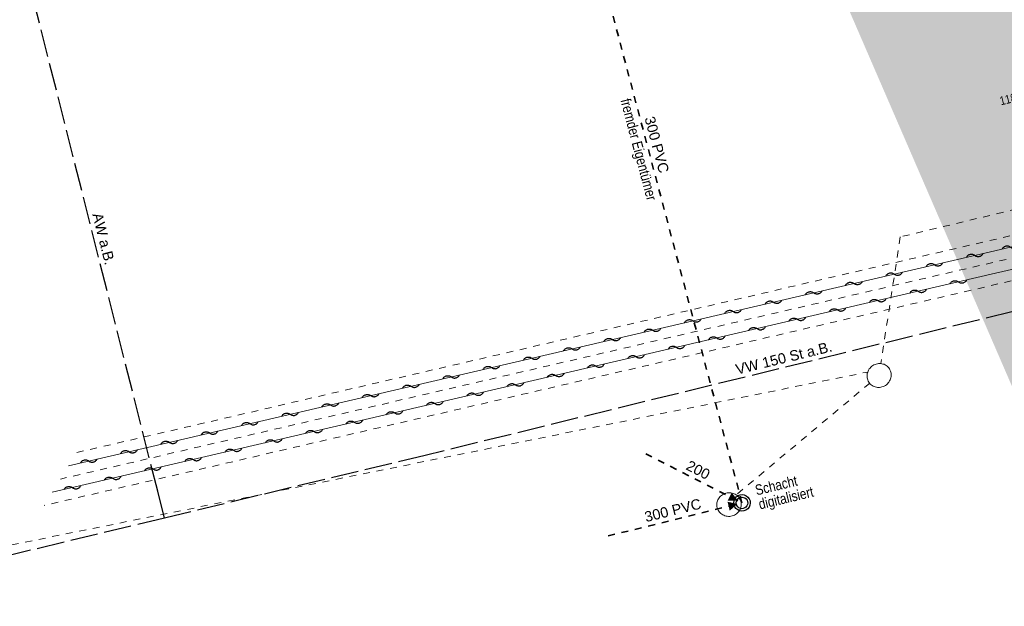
# Model space of a CAD drawing. Header units: metres. Extents: x 311004 to 311786, y 5688269 to 5688759.
# Tile 30 of 96: x 311161 to 311197, y 5688413 to 5688434. Entities that reach past the tile are written whole.
import ezdxf

# ---------------------------------------------------------------- set-up
doc = ezdxf.new("R2010")
doc.units = ezdxf.units.M
for name, pattern in [('1600.2028', [0]), ('2.10', [0.5, 0.25, -0.25]), ('2.195', [1.25, 1, -0.25]), ('2.51', [0.5, 0.25, -0.25])]:
    doc.linetypes.add(name, pattern=pattern)
doc.layers.get('0').update_dxf_attribs({"color": 1, "linetype": 'CONTINUOUS'})
for name, color, linetype in [('Fernwärme', 202, 'CONTINUOUS'), ('Flurstücke_Grenzpunkte', 51, 'CONTINUOUS'), ('Gelände', 92, 'CONTINUOUS'), ('Oberflächen', 7, 'CONTINUOUS'), ('RWL', 5, 'CONTINUOUS'), ('Schraffuren', 7, 'CONTINUOUS'), ('TWL', 5, 'CONTINUOUS')]:
    doc.layers.add(name, color=color, linetype=linetype)
doc.styles.add('Geländehöhe', font='Arial Narrow.ttf')
doc.styles.add('K 10 700 - Flurstücksnummer', font='Arial.ttf')
doc.styles.add('Oberflächenmaterial', font='Arial Narrow.ttf')
doc.styles.add('RW Haltungstext', font='Arial.ttf')
doc.styles.add('TW Texte', font='Arial.ttf')

# ---------------------------------------------------------------- blocks, each defined once
blk = doc.blocks.new('S2.16')
at = {"color": 0, "lineweight": -2}
for points in [[(0.433013, -0.25, -0.577350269), (-0.433013, -0.25, -0.577350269), (0, 0.5, -0.577350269)], [(0.303109, -0.175, -0.577350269), (-0.303109, -0.175, -0.577350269), (0, 0.35, -0.577350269)]]:
    blk.add_lwpolyline(points, format="xyb", close=True, dxfattribs=at)
blk = doc.blocks.new('O374')
at = {"layer": 'Flurstücke_Grenzpunkte', "color": 8, "linetype": '1600.2028', "lineweight": 50}
blk.add_lwpolyline([(311202.802, 5688413.395), (311208.756, 5688414.772), (311207.261, 5688422.03), (311204.037, 5688438.594), (311194.642, 5688445.565)], close=True, dxfattribs=at)
at = {"layer": 'Flurstücke_Grenzpunkte', "color": 7, "lineweight": 35, "insert": (311204.529478, 5688421.678228), "char_height": 0.875, "attachment_point": 5, "rotation": 13.4999787, "line_spacing_factor": 0.84, "style": 'K 10 700 - Flurstücksnummer'}
blk.add_mtext('1482', dxfattribs=at)
blk = doc.blocks.new('Zugangspfeil', base_point=(0, -0.5))
at = {"lineweight": -2}
blk.add_hatch(color=0, dxfattribs=at).paths.add_polyline_path([(0, -0.166666), (-0.333334, 0.5), (0.333334, 0.5)], flags=0)
blk = doc.blocks.new('Welle')
at = {"color": 0, "lineweight": -2}
blk.add_lwpolyline([(-0.5, 0), (-0.474045, 0.027768), (-0.445026, 0.052315), (-0.413339, 0.073306), (-0.379418, 0.090455), (-0.343727, 0.103526), (-0.306754, 0.11234), (-0.269004, 0.116778), (-0.230996, 0.116778), (-0.193246, 0.11234), (-0.156273, 0.103526), (-0.120582, 0.090455), (-0.086661, 0.073306), (-0.054974, 0.052315), (-0.025955, 0.027768), (0, 0), (0.025955, -0.027768), (0.054974, -0.052315), (0.086661, -0.073306), (0.120582, -0.090455), (0.156273, -0.103526), (0.193246, -0.11234), (0.230996, -0.116778), (0.269004, -0.116778), (0.306754, -0.11234), (0.343727, -0.103526), (0.379418, -0.090455), (0.413339, -0.073306), (0.445026, -0.052315), (0.474045, -0.027768), (0.5, 0)], dxfattribs=at)

msp = doc.modelspace()

# ---------------------------------------------------------------- hatches: boundary and pattern name
at = {"layer": 'Schraffuren', "lineweight": 25, "true_color": 0xf0fff0}
msp.add_hatch(color=7, dxfattribs=at).paths.add_polyline_path([(311189.056, 5688441.461), (311195.419, 5688442.819), (311194.846, 5688445.314), (311194.672, 5688445.683), (311195.151, 5688445.81), (311196.283, 5688445.107), (311206.022, 5688438.619), (311209.341, 5688436.518), (311211.09, 5688435.414, -0.295549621), (311211.615, 5688433.519), (311211.321, 5688431.095), (311210.745, 5688427.284), (311209.826, 5688423.086), (311209.073, 5688418.641), (311208.386, 5688415.622), (311207.899, 5688414.06), (311207.395, 5688410.134), (311206.348, 5688406.427), (311204.786, 5688404.047), (311204.276, 5688403.657), (311190.419, 5688435.618)], flags=0)

# ---------------------------------------------------------------- linework, layer by layer
at = {"layer": 'Fernwärme', "color": 7, "linetype": '2.10', "lineweight": 13}
for p, q in [((311201.017, 5688427.904), (311192.903, 5688425.959)), ((311163.025, 5688418.143), (311202.9, 5688427.393)), ((311203.08, 5688426.613), (311162.43, 5688417.183)), ((311192.903, 5688425.959), (311192.193, 5688421.367)), ((311203.261, 5688425.834), (311161.835, 5688416.224)), ((311191.774301, 5688421.172759), (311191.803414, 5688421.207001)), ((311191.803414, 5688421.207001), (311191.83315, 5688421.241978)), ((311191.83315, 5688421.241978), (311191.869249, 5688421.270462)), ((311191.869249, 5688421.270462), (311191.905348, 5688421.298945)), ((311191.905348, 5688421.298945), (311191.946278, 5688421.319728)), ((311191.946278, 5688421.319728), (311191.986348, 5688421.340074)), ((311191.986348, 5688421.340074), (311192.029402, 5688421.352199)), ((311192.029402, 5688421.352199), (311192.070721, 5688421.363835)), ((311192.070721, 5688421.363835), (311192.113208, 5688421.367447)), ((311192.113208, 5688421.367447), (311192.153273, 5688421.370853)), ((311192.153273, 5688421.370853), (311192.193, 5688421.367)), ((311192.193, 5688421.367), (311192.232727, 5688421.363147)), ((311192.232727, 5688421.363147), (311192.270788, 5688421.352162)), ((311192.270788, 5688421.352162), (311192.311151, 5688421.340514)), ((311192.311151, 5688421.340514), (311192.348172, 5688421.321279)), ((311192.348172, 5688421.321279), (311192.386748, 5688421.301236)), ((311192.386748, 5688421.301236), (311192.420162, 5688421.273762)), ((311192.420162, 5688421.273762), (311192.454291, 5688421.245699)), ((311192.454291, 5688421.245699), (311192.481604, 5688421.211065)), ((311192.481604, 5688421.211065), (311192.508916, 5688421.17643)), ((311151.843, 5688413.018), (311191.717, 5688421.062)), ((311191.694495, 5688420.938457), (311191.7, 5688420.978)), ((311191.696311, 5688420.898873), (311191.694495, 5688420.938457)), ((311191.698237, 5688420.856896), (311191.696311, 5688420.898873)), ((311191.708316, 5688420.816402), (311191.698237, 5688420.856896)), ((311191.7, 5688420.978), (311191.705505, 5688421.017543)), ((311191.705505, 5688421.017543), (311191.718147, 5688421.055725)), ((311191.718147, 5688421.055725), (311191.731552, 5688421.096215)), ((311191.731552, 5688421.096215), (311191.752487, 5688421.1337)), ((311191.752487, 5688421.1337), (311191.774301, 5688421.172759)), ((311192.508916, 5688421.17643), (311192.528252, 5688421.136694)), ((311192.528252, 5688421.136694), (311192.547181, 5688421.097792)), ((311192.547181, 5688421.097792), (311192.557684, 5688421.055598)), ((311192.560495, 5688420.854457), (311192.547853, 5688420.816275)), ((311192.557684, 5688421.055598), (311192.567763, 5688421.015104)), ((311192.566, 5688420.894), (311192.560495, 5688420.854457)), ((311192.571505, 5688420.933543), (311192.566, 5688420.894)), ((311192.567763, 5688421.015104), (311192.569689, 5688420.973127)), ((311192.569689, 5688420.973127), (311192.571505, 5688420.933543)), ((311191.796, 5688420.66), (311186.947, 5688416.606)), ((311191.718819, 5688420.774208), (311191.708316, 5688420.816402)), ((311191.737748, 5688420.735306), (311191.718819, 5688420.774208)), ((311191.757084, 5688420.69557), (311191.737748, 5688420.735306)), ((311191.784396, 5688420.660935), (311191.757084, 5688420.69557)), ((311191.811709, 5688420.626301), (311191.784396, 5688420.660935)), ((311191.845838, 5688420.598238), (311191.811709, 5688420.626301)), ((311191.879252, 5688420.570764), (311191.845838, 5688420.598238)), ((311191.917828, 5688420.550721), (311191.879252, 5688420.570764)), ((311191.954849, 5688420.531486), (311191.917828, 5688420.550721)), ((311191.995212, 5688420.519838), (311191.954849, 5688420.531486)), ((311192.033273, 5688420.508853), (311191.995212, 5688420.519838)), ((311192.073, 5688420.505), (311192.033273, 5688420.508853)), ((311192.112727, 5688420.501147), (311192.073, 5688420.505)), ((311192.152792, 5688420.504553), (311192.112727, 5688420.501147)), ((311192.195279, 5688420.508165), (311192.152792, 5688420.504553)), ((311192.236598, 5688420.519801), (311192.195279, 5688420.508165)), ((311192.279652, 5688420.531926), (311192.236598, 5688420.519801)), ((311192.319722, 5688420.552272), (311192.279652, 5688420.531926)), ((311192.360652, 5688420.573055), (311192.319722, 5688420.552272)), ((311192.396751, 5688420.601538), (311192.360652, 5688420.573055)), ((311192.43285, 5688420.630022), (311192.396751, 5688420.601538)), ((311192.462586, 5688420.664999), (311192.43285, 5688420.630022)), ((311192.491699, 5688420.699241), (311192.462586, 5688420.664999)), ((311192.513513, 5688420.7383), (311192.491699, 5688420.699241)), ((311192.534448, 5688420.775785), (311192.513513, 5688420.7383)), ((311192.547853, 5688420.816275), (311192.534448, 5688420.775785)), ((311186.351763, 5688416.534112), (311186.381138, 5688416.56158)), ((311186.381138, 5688416.56158), (311186.41229, 5688416.590709)), ((311186.41229, 5688416.590709), (311186.448613, 5688416.613561)), ((311186.448613, 5688416.613561), (311186.486461, 5688416.637372)), ((311186.486461, 5688416.637372), (311186.528409, 5688416.653424)), ((311186.528409, 5688416.653424), (311186.571257, 5688416.66982)), ((311186.571257, 5688416.66982), (311186.616582, 5688416.677436)), ((311186.616582, 5688416.677436), (311186.661907, 5688416.685051)), ((311186.661907, 5688416.685051), (311186.707786, 5688416.683562)), ((311186.707786, 5688416.683562), (311186.752702, 5688416.682104)), ((311186.752702, 5688416.682104), (311186.796301, 5688416.671977)), ((311186.796301, 5688416.671977), (311186.838143, 5688416.662258)), ((311186.838143, 5688416.662258), (311186.877169, 5688416.64492)), ((311186.877169, 5688416.64492), (311186.913971, 5688416.62857)), ((311186.913971, 5688416.62857), (311186.947, 5688416.606)), ((311186.947, 5688416.606), (311186.980029, 5688416.583614)), ((311186.980029, 5688416.583614), (311187.008183, 5688416.555758)), ((311187.008183, 5688416.555758), (311187.038038, 5688416.526218)), ((311186.242271, 5688416.226736), (311186.244407, 5688416.270925)), ((311186.249594, 5688416.183168), (311186.242271, 5688416.226736)), ((311186.244407, 5688416.270925), (311186.246498, 5688416.314186)), ((311186.246498, 5688416.314186), (311186.257572, 5688416.356263)), ((311186.257572, 5688416.356263), (311186.268199, 5688416.396644)), ((311186.268199, 5688416.396644), (311186.2867, 5688416.434388)), ((311186.2867, 5688416.434388), (311186.304146, 5688416.46998)), ((311186.304146, 5688416.46998), (311186.328, 5688416.502)), ((311186.328, 5688416.502), (311186.351763, 5688416.534112)), ((311187.038038, 5688416.526218), (311187.061329, 5688416.491611)), ((311187.061329, 5688416.491611), (311187.085598, 5688416.45555)), ((311187.085598, 5688416.45555), (311187.101777, 5688416.415429)), ((311187.101777, 5688416.415429), (311187.118304, 5688416.374448)), ((311187.12904, 5688416.200062), (311187.11806, 5688416.157965)), ((311187.118304, 5688416.374448), (311187.125699, 5688416.330953)), ((311187.125699, 5688416.330953), (311187.133095, 5688416.287459)), ((311187.131046, 5688416.243297), (311187.12904, 5688416.200062)), ((311187.133095, 5688416.287459), (311187.131046, 5688416.243297)), ((311186.256916, 5688416.1396), (311186.249594, 5688416.183168)), ((311186.273386, 5688416.098502), (311186.256916, 5688416.1396)), ((311186.289509, 5688416.058267), (311186.273386, 5688416.098502)), ((311186.313741, 5688416.022055), (311186.289509, 5688416.058267)), ((311186.336996, 5688415.987303), (311186.313741, 5688416.022055)), ((311186.366834, 5688415.957589), (311186.336996, 5688415.987303)), ((311186.394971, 5688415.92957), (311186.366834, 5688415.957589)), ((311186.428, 5688415.907), (311186.394971, 5688415.92957)), ((311186.461029, 5688415.884614), (311186.428, 5688415.907)), ((311186.497847, 5688415.868427), (311186.461029, 5688415.884614)), ((311186.536891, 5688415.851263), (311186.497847, 5688415.868427)), ((311186.578769, 5688415.841689), (311186.536891, 5688415.851263)), ((311186.622406, 5688415.831713), (311186.578769, 5688415.841689)), ((311186.758711, 5688415.836686), (311186.713312, 5688415.828997)), ((311186.804109, 5688415.844374), (311186.758711, 5688415.836686)), ((311186.847044, 5688415.860797), (311186.804109, 5688415.844374)), ((311186.889077, 5688415.876875), (311186.847044, 5688415.860797)), ((311186.927019, 5688415.900667), (311186.889077, 5688415.876875)), ((311186.963432, 5688415.9235), (311186.927019, 5688415.900667)), ((311186.99468, 5688415.952568), (311186.963432, 5688415.9235)), ((311187.024146, 5688415.97998), (311186.99468, 5688415.952568)), ((311187.048, 5688416.012), (311187.024146, 5688415.97998)), ((311187.071763, 5688416.044112), (311187.048, 5688416.012)), ((311187.089118, 5688416.079761), (311187.071763, 5688416.044112)), ((311187.107523, 5688416.117565), (311187.089118, 5688416.079761)), ((311187.11806, 5688416.157965), (311187.107523, 5688416.117565)), ((311186.667377, 5688415.830369), (311186.622406, 5688415.831713)), ((311186.713312, 5688415.828997), (311186.667377, 5688415.830369))]:
    msp.add_line(p, q, dxfattribs=at)
at = {"layer": 'Fernwärme', "lineweight": 18}
for p, q in [((311196.171, 5688425.422), (311202.99, 5688427.004)), ((311196.171, 5688425.422), (311202.99, 5688427.004)), ((311196.352, 5688424.641), (311203.171, 5688426.223)), ((311196.352, 5688424.641), (311203.171, 5688426.223)), ((311162.727, 5688417.666), (311196.171, 5688425.422)), ((311162.727, 5688417.666), (311196.171, 5688425.422)), ((311162.133, 5688416.701), (311196.352, 5688424.641)), ((311162.133, 5688416.701), (311196.352, 5688424.641))]:
    msp.add_line(p, q, dxfattribs=at)
at = {"layer": 'RWL', "color": 160, "linetype": '2.51', "lineweight": 35, "true_color": 0x3354ff}
for p, q in [((311187.158, 5688416.318), (311180.318, 5688442.109)), ((311183.666, 5688418.098), (311187.158, 5688416.318)), ((311182.303736, 5688415.118836), (311187.158, 5688416.318))]:
    msp.add_line(p, q, dxfattribs=at)
at = {"layer": 'TWL', "color": 160, "linetype": '2.195', "lineweight": 25, "true_color": 0x3354ff}
for p, q in [((311165.961, 5688416.738), (311161.376, 5688434.874)), ((311201.85, 5688424.44), (311175.666, 5688418.041)), ((311175.666, 5688418.041), (311166.206, 5688415.768)), ((311166.206, 5688415.768), (311165.961, 5688416.738)), ((311166.206, 5688415.768), (311152.01, 5688412.357))]:
    msp.add_line(p, q, dxfattribs=at)

# ---------------------------------------------------------------- block references
at = {"layer": 'Fernwärme', "color": 34, "true_color": 0x994c00, "xscale": 0.625, "yscale": 0.625}
for p, rotation in [((311196.901596, 5688425.591497), 13.061487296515), ((311195.604466, 5688425.290615), 13.056660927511), ((311194.143245, 5688424.951743), 13.056660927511), ((311191.220804, 5688424.274), 13.056660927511), ((311192.682024, 5688424.612871), 13.056660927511), ((311195.009563, 5688424.329508), 13.063444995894), ((311189.759583, 5688423.935128), 13.056660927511), ((311193.548382, 5688423.990463), 13.063444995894), ((311188.298362, 5688423.596256), 13.056660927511), ((311192.087201, 5688423.651418), 13.063444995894), ((311186.837141, 5688423.257384), 13.056660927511), ((311190.626021, 5688423.312373), 13.063444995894), ((311185.375921, 5688422.918513), 13.056660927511), ((311189.16484, 5688422.973329), 13.063444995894), ((311183.9147, 5688422.579641), 13.056660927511), ((311187.70366, 5688422.634284), 13.063444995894), ((311182.453479, 5688422.240769), 13.056660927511), ((311186.242479, 5688422.295239), 13.063444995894), ((311180.992259, 5688421.901897), 13.056660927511), ((311184.781299, 5688421.956194), 13.063444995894), ((311179.531038, 5688421.563025), 13.056660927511), ((311183.320118, 5688421.617149), 13.063444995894), ((311178.069817, 5688421.224154), 13.056660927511), ((311181.858938, 5688421.278105), 13.063444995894), ((311176.608597, 5688420.885282), 13.056660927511), ((311180.397757, 5688420.93906), 13.063444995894), ((311175.147376, 5688420.54641), 13.056660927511), ((311178.936576, 5688420.600015), 13.063444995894), ((311173.686155, 5688420.207538), 13.056660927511), ((311177.475396, 5688420.26097), 13.063444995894), ((311172.224935, 5688419.868667), 13.056660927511), ((311176.014215, 5688419.921926), 13.063444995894), ((311170.763714, 5688419.529795), 13.056660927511), ((311174.553035, 5688419.582881), 13.063444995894), ((311169.302493, 5688419.190923), 13.056660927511), ((311173.091854, 5688419.243836), 13.063444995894), ((311167.841272, 5688418.852051), 13.056660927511), ((311170.169493, 5688418.565746), 13.063444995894), ((311171.630674, 5688418.904791), 13.063444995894), ((311166.380052, 5688418.513179), 13.056660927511), ((311168.708313, 5688418.226702), 13.063444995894), ((311164.918831, 5688418.174308), 13.056660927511), ((311167.247132, 5688417.887657), 13.063444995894), ((311163.45761, 5688417.835436), 13.056660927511), ((311165.785951, 5688417.548612), 13.063444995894), ((311164.324771, 5688417.209567), 13.063444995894), ((311162.86359, 5688416.870522), 13.063444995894)]:
    msp.add_blockref('Welle', p, dxfattribs=dict(at, rotation=rotation))
at = {"layer": 'Flurstücke_Grenzpunkte', "color": 7, "true_color": 0xffffff}
msp.add_blockref('O374', (0, 0), dxfattribs=at)
at = {"layer": 'RWL', "color": 160, "true_color": 0x3354ff}
for name, xscale, yscale, rotation in [('Zugangspfeil', 0.5, 0.5, 62.990609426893), ('S2.16', 0.6, 0.6, 13.499999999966), ('Zugangspfeil', 0.5, 0.5, 103.876357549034)]:
    msp.add_blockref(name, (311187.158, 5688416.318), dxfattribs=dict(at, xscale=xscale, yscale=yscale, rotation=rotation))

# ---------------------------------------------------------------- texts
at = {"layer": 'Gelände', "color": 7, "lineweight": 18, "insert": (311197.616154, 5688430.978013, 118.717), "char_height": 0.3125, "attachment_point": 9, "rotation": 13.5181837, "line_spacing_factor": 0.84, "style": 'Geländehöhe'}
msp.add_mtext('118.72', dxfattribs=at)
at = {"layer": 'Oberflächen', "color": 7, "lineweight": 18, "insert": (311187.838836, 5688415.968037), "char_height": 0.375, "attachment_point": 7, "rotation": 13.5181837, "line_spacing_factor": 0.84, "style": 'Oberflächenmaterial'}
msp.add_mtext('Schacht\\Pdigitalisiert', dxfattribs=at)
at = {"layer": 'RWL', "color": 7, "lineweight": 18, "insert": (311183.593012, 5688429.175048), "char_height": 0.375, "attachment_point": 2, "rotation": 284.8534133, "line_spacing_factor": 0.84, "style": 'Oberflächenmaterial'}
msp.add_mtext('fremder Eigentümer', dxfattribs=at)
at = {"layer": 'RWL', "color": 160, "lineweight": 25, "true_color": 0x3354ff, "char_height": 0.375, "attachment_point": 8, "line_spacing_factor": 0.84, "style": 'RW Haltungstext'}
for s, insert, rotation in [('300 PVC', (311183.882988, 5688429.251952), 284.8534133), ('200', (311185.480121, 5688417.34164), 332.9903773), ('300 PVC', (311184.694895, 5688415.86404), 13.8761582)]:
    msp.add_mtext(s, dxfattribs=dict(at, insert=insert, rotation=rotation))
at = {"layer": 'TWL', "color": 160, "lineweight": 25, "true_color": 0x3354ff, "char_height": 0.375, "attachment_point": 8, "line_spacing_factor": 0.84, "style": 'TW Texte'}
for s, insert, rotation in [('AW a.B.', (311163.813925, 5688425.842765), 284.1877963), ('VW 150 St a.B.', (311188.72239, 5688421.386212), 13.733081)]:
    msp.add_mtext(s, dxfattribs=dict(at, insert=insert, rotation=rotation))

doc.saveas('drawing.dxf')
